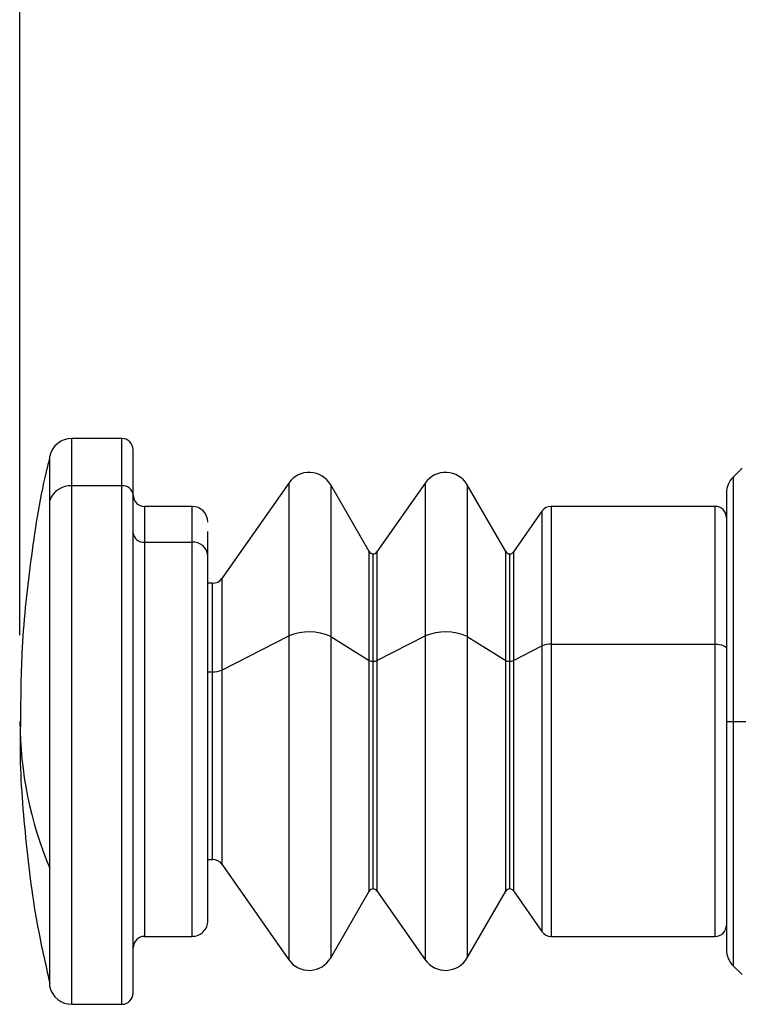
# Model space of a CAD drawing. Header units: millimetres. Extents: x 19 to 819, y 19 to 629.
# Tile 12 of 30: x 387 to 418, y 424 to 467. Entities that reach past the tile are written whole.
import ezdxf

# ---------------------------------------------------------------- set-up
doc = ezdxf.new("R2010")
doc.units = ezdxf.units.MM
doc.header["$LTSCALE"] = 3
doc.layers.add('DIMENSIONS', color=140, linetype='Continuous', lineweight=25)
doc.styles.add('SLDTEXTSTYLE0', font='TXT', dxfattribs={"width": 0.7})
doc.dimstyles.new('SLDDIMSTYLE0', dxfattribs={"dimtxt": 6.474023, "dimasz": 9.906, "dimexe": 0, "dimexo": 0.0625, "dimgap": 1.618506, "dimtad": 0, "dimtih": 1, "dimtoh": 1, "dimrnd": 1e-09, "dimzin": 12, "dimdsep": 46, "dimtxsty": 'SLDTEXTSTYLE0', "dimsah": 1, "dimcen": 0.09, "dimadec": 0, "dimazin": 3, "dimtfac": 1, "dimtofl": 0, "dimtmove": 0, "dimatfit": 3, "dimfxl": 0, "dimfrac": 2, "dimtolj": 1, "dimtzin": 12, "dimarcsym": 0})

# ---------------------------------------------------------------- blocks, each defined once
blk = doc.blocks.new('_D_11')
at = {"layer": 'DIMENSIONS'}
for p, q in [((386.573, 440.08), (386.573, 556.256)), ((479.273, 468.08), (479.273, 556.256)), ((386.573, 546.731), (419.207, 546.731)), ((427.98, 546.731), (425.806, 546.731)), ((425.806, 546.731), (425.806, 536.442)), ((447.218, 546.731), (449.392, 546.731)), ((449.392, 546.731), (449.392, 536.442)), ((479.273, 546.731), (455.991, 546.731)), ((425.806, 536.442), (427.98, 536.442)), ((449.392, 536.442), (447.218, 536.442))]:
    blk.add_line(p, q, dxfattribs=at)
for points in [[(386.573, 546.731), (396.479, 545.207), (396.479, 548.255)], [(479.273, 546.731), (469.367, 548.255), (469.367, 545.207)]]:
    blk.add_solid(points, dxfattribs=at)
at = {"layer": 'DIMENSIONS', "char_height": 6.35, "attachment_point": 1, "style": 'SLDTEXTSTYLE0'}
for s, insert in [('92.7', (427.98, 556.366)), ('3.65', (427.98, 544.627))]:
    blk.add_mtext(s, dxfattribs=dict(at, insert=insert))

msp = doc.modelspace()

# ---------------------------------------------------------------- linework, layer by layer
for p, q in [((391.073, 448.77), (388.865, 448.77)), ((388.865, 446.682), (388.865, 448.77)), ((391.073, 446.682), (391.073, 448.77)), ((391.573, 446.266), (391.573, 448.27)), ((387.89, 446.034), (387.89, 447.992)), ((418.463, 447.46), (418.066, 447.063)), ((398.442, 446.801), (395.489, 442.583)), ((398.442, 446.801), (398.442, 440.049)), ((404.468, 446.801), (402.336, 443.756)), ((404.468, 446.801), (404.468, 440.049)), ((418.066, 447.063), (418.066, 436.27)), ((391.073, 446.682), (388.865, 446.682)), ((388.865, 423.77), (388.865, 446.682)), ((391.073, 423.77), (391.073, 446.682)), ((401.999, 443.77), (400.296, 446.72)), ((400.296, 446.72), (400.296, 440.02)), ((408.025, 443.77), (406.322, 446.72)), ((406.322, 446.72), (406.322, 440.02)), ((417.773, 446.356), (417.773, 436.27)), ((387.89, 429.784), (387.89, 446.034)), ((391.573, 424.279), (391.573, 446.266)), ((394.173, 445.77), (392.073, 445.77)), ((392.073, 445.77), (392.073, 444.183)), ((394.173, 444.183), (394.173, 445.77)), ((409.624, 445.557), (408.362, 443.756)), ((409.624, 445.557), (409.624, 439.603)), ((417.273, 445.77), (410.033, 445.77)), ((410.033, 445.77), (410.033, 439.679)), ((417.273, 439.679), (417.273, 445.77)), ((394.873, 443.6), (394.873, 444.662)), ((392.073, 444.183), (394.173, 444.183)), ((392.073, 444.183), (392.073, 426.77)), ((394.173, 426.77), (394.173, 444.183)), ((401.999, 438.962), (401.999, 443.77)), ((402.336, 443.756), (402.336, 438.956)), ((408.025, 438.962), (408.025, 443.77)), ((408.362, 443.756), (408.362, 438.956)), ((394.873, 427.47), (394.873, 443.6)), ((402.172, 438.926), (402.172, 443.67)), ((408.199, 438.926), (408.199, 443.67)), ((395.489, 442.583), (395.489, 438.536)), ((395.079, 442.37), (394.873, 442.37)), ((395.079, 438.459), (395.079, 442.37)), ((395.489, 438.536), (398.442, 440.049)), ((398.442, 440.049), (398.442, 425.739)), ((400.296, 440.02), (401.999, 438.962)), ((400.296, 440.02), (400.296, 425.82)), ((402.336, 438.956), (404.468, 440.049)), ((404.468, 440.049), (404.468, 425.739)), ((406.322, 440.02), (408.025, 438.962)), ((406.322, 440.02), (406.322, 425.82)), ((408.362, 438.956), (409.624, 439.603)), ((409.624, 439.603), (409.624, 426.983)), ((410.033, 439.679), (417.273, 439.679)), ((410.033, 439.679), (410.033, 426.77)), ((417.273, 426.77), (417.273, 439.679)), ((401.999, 428.77), (401.999, 438.962)), ((402.172, 428.87), (402.172, 438.926)), ((402.336, 438.956), (402.336, 428.785)), ((408.025, 428.77), (408.025, 438.962)), ((408.199, 428.87), (408.199, 438.926)), ((408.362, 438.956), (408.362, 428.785)), ((395.489, 438.536), (395.489, 429.957)), ((394.873, 438.459), (395.079, 438.459)), ((395.079, 430.17), (395.079, 438.459)), ((417.773, 436.27), (417.773, 426.184)), ((417.773, 436.27), (418.066, 436.27)), ((418.066, 436.27), (418.625, 436.27)), ((418.066, 436.27), (418.066, 425.477)), ((387.89, 424.548), (387.89, 429.784)), ((394.873, 430.17), (395.079, 430.17)), ((395.489, 429.957), (398.442, 425.739)), ((400.296, 425.82), (401.999, 428.77)), ((402.336, 428.785), (404.468, 425.739)), ((406.322, 425.82), (408.025, 428.77)), ((408.362, 428.785), (409.624, 426.983)), ((392.073, 426.77), (394.173, 426.77)), ((410.033, 426.77), (417.273, 426.77)), ((418.066, 425.477), (418.463, 425.081)), ((388.865, 423.77), (391.073, 423.77))]:
    msp.add_line(p, q)
at = {"flags": 128}
msp.add_lwpolyline([(417.273, 439.679), (417.371, 439.676), (417.464, 439.666), (417.551, 439.649), (417.627, 439.627), (417.689, 439.6), (417.735, 439.569), (417.763, 439.535), (417.773, 439.5)], dxfattribs=at)
for centre, radius, start, end in [((388.865, 447.77), 1, 89.9998, 167.1807), ((391.073, 448.27), 0.5, 0.0015, 89.9993), ((399.343, 446.17), 1.1, 29.9997, 144.9998), ((405.369, 446.17), 1.1, 29.9996, 144.9998), ((418.773, 446.356), 1, 134.9989, 180.001), ((388.811, 445.706), 0.977, 86.8186, 160.407), ((391.111, 446.22), 0.464, 5.683, 94.7302), ((392.073, 446.27), 0.5, 180.0008, 270.0001), ((394.173, 445.07), 0.7, 0.0002, 90.0001), ((410.033, 445.27), 0.5, 90.0038, 144.9981), ((417.273, 445.27), 0.5, 359.9994, 89.9996), ((392.035, 444.646), 0.464, 185.683, 274.7323), ((394.227, 443.536), 0.65, 5.6834, 94.7298), ((402.172, 443.87), 0.2, 209.9968, 270.0025), ((402.172, 443.87), 0.2, 270.0053, 325.0003), ((408.198, 443.87), 0.2, 209.9958, 270.0035), ((408.198, 443.87), 0.2, 270.0063, 324.9993), ((395.079, 442.87), 0.5, 269.9986, 324.9999), ((399.335, 437.887), 2.34, 65.7656, 112.4393), ((405.362, 437.887), 2.34, 65.7655, 112.4393), ((410.001, 438.72), 0.96, 88.0502, 113.1139), ((402.156, 439.283), 0.357, 243.9531, 272.6387), ((402.185, 439.31), 0.384, 268.0485, 293.1159), ((408.182, 439.283), 0.357, 243.9529, 272.6389), ((408.212, 439.31), 0.384, 268.0487, 293.1157), ((395.112, 439.419), 0.961, 268.0559, 293.1082), ((403.564, 436.343), 16.991, 180.2454, 202.7062), ((395.079, 429.67), 0.5, 35.0001, 90.0014), ((402.172, 428.67), 0.2, 89.9975, 150.0032), ((402.172, 428.67), 0.2, 35.0105, 89.992), ((408.198, 428.67), 0.2, 89.9965, 150.0042), ((408.198, 428.67), 0.2, 35.0115, 89.991), ((394.173, 427.47), 0.7, 269.9999, 0.001), ((417.273, 427.27), 0.5, 270.0004, 0.0006), ((392.073, 426.27), 0.5, 89.9999, 179.9992), ((410.033, 427.27), 0.5, 215.0019, 269.9962), ((418.773, 426.184), 1, 179.999, 225.0011), ((399.343, 426.37), 1.1, 214.999, 330.0006), ((405.369, 426.37), 1.1, 214.999, 330.0007), ((388.865, 424.77), 1, 192.8181, 270.0004), ((391.073, 424.27), 0.5, 270.0007, 359.9985)]:
    msp.add_arc(centre, radius, start, end)
for points, knots in [([(387.869, 447.849), (387.842, 447.745), (387.475, 446.34), (387.053, 443.56), (386.624, 439.797), (386.606, 437.357), (386.598, 436.269)], [0, 0, 0, 0, 0.02744, 0.373292, 0.720624, 1, 1, 1, 1]), ([(386.598, 436.269), (386.59, 435.999), (386.543, 434.366), (386.774, 431.367), (387.196, 427.768), (387.697, 425.565), (387.894, 424.698)], [0, 0, 0, 0, 0.0694236, 0.4197471, 0.7715463, 1, 1, 1, 1])]:
    msp.add_open_spline(points, degree=3, knots=knots)

# ---------------------------------------------------------------- dimensions: what is measured, and where the dimension line sits
at = {"layer": 'DIMENSIONS'}
dim = msp.add_linear_dim(base=(386.573, 546.731), p1=(479.273, 464.27), p2=(386.573, 436.27), dimstyle='SLDDIMSTYLE0', dxfattribs=at)
dim.commit()
dim.dimension.update_dxf_attribs({"geometry": '_D_11', "text_midpoint": (437.599, 546.731), "dimtype": 160})

doc.saveas('drawing.dxf')
